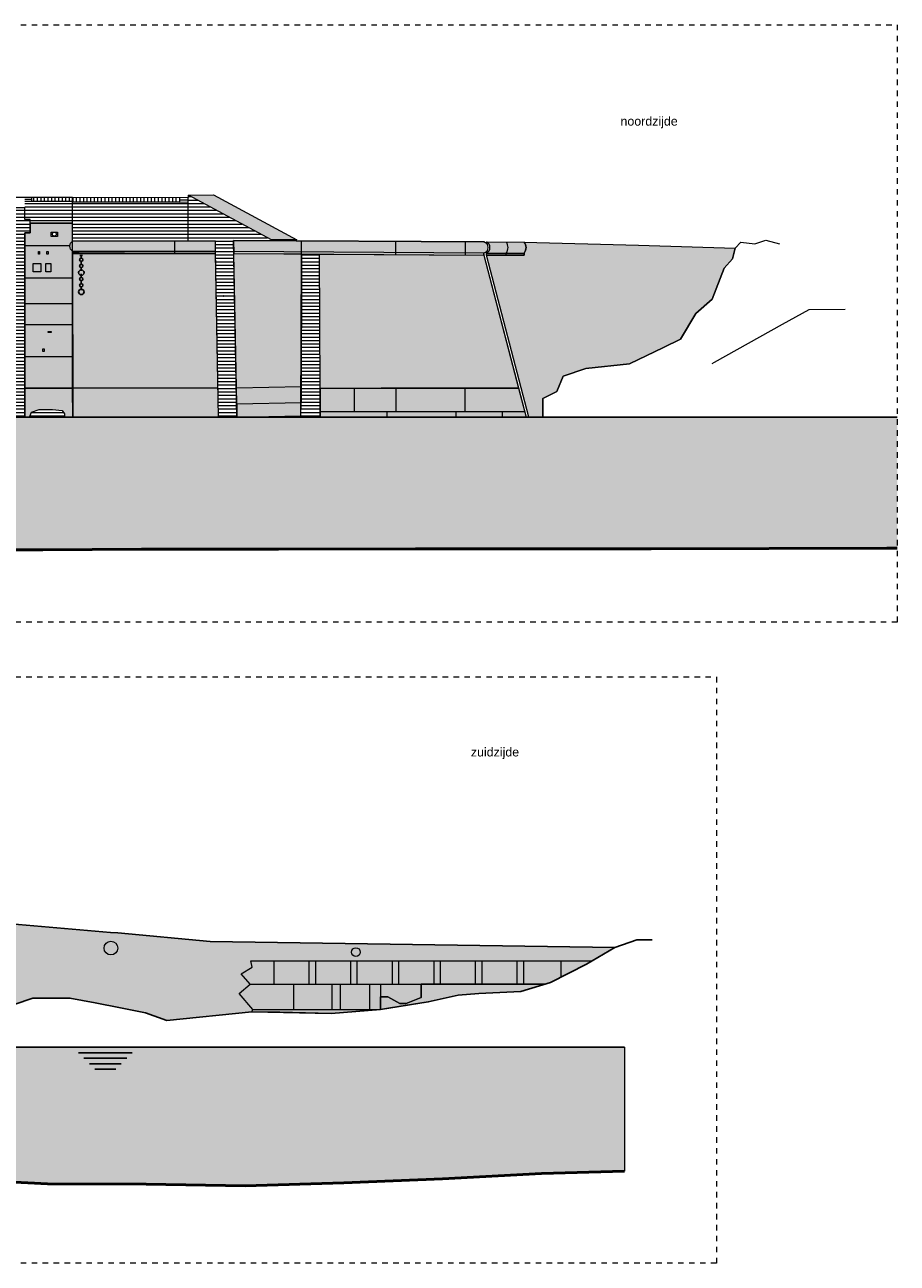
# Model space of a CAD drawing. Extents: x -251883 to 250656, y 0 to 491369.
# Tile 19 of 38: x 12573 to 28500, y 247911 to 270511. Entities that reach past the tile are written whole.
import ezdxf

# ---------------------------------------------------------------- set-up
doc = ezdxf.new("R2010")
doc.units = 0
doc.header["$MEASUREMENT"] = 0
doc.linetypes.add('DASHED', pattern=[200, 100, -100])
for name, color, linetype in [('A-0010--', 251, 'Continuous'), ('A-0019-AFDEKVLAK', 1, 'Continuous'), ('A-0020-KADER', 7, 'Continuous'), ('A-1100-TXT+MT-SO', 7, 'Continuous')]:
    doc.layers.add(name, color=color, linetype=linetype)
pattern_1 = [(180, (0, 0), (-8e-15, -62.5), [])]
pattern_2 = [(270, (0, 0), (65, -1e-14), [])]

# ---------------------------------------------------------------- blocks, each defined once
blk = doc.blocks.new('M-BESTAAND_247')
at = {"linetype": 'Continuous', "lineweight": 5}
for color, points in [(254, [(33992, -31481), (37251, -31481), (39236, -32387), (43723, -32778), (43853, -32782), (45538, -32937), (52929, -33048), (52513, -33291), (46280, -33291), (46308, -33410), (46103, -33530), (46267, -33721), (46070, -33890), (46320, -34181), (46300, -34221), (44751, -34381), (44361, -34241), (43901, -34151), (43441, -34061), (42981, -33971), (42301, -33971), (41631, -34201), (41081, -34201), (40411, -34371), (39731, -34481), (38651, -34481), (38201, -34331), (37066, -34331), (36391, -34481), (36031, -34561), (35711, -34481), (35570, -34460), (35411, -34481), (35111, -34628), (35111, -34660), (34730, -34660), (34730, -33960), (34520, -33960), (34520, -34660), (34009, -34660)]), (8, [(46300, -34221), (46320, -34181), (46070, -33890), (46267, -33721), (46103, -33530), (46308, -33410), (46280, -33291), (52513, -33291), (52411, -33351), (51751, -33691), (51649, -33721), (51211, -33851), (50441, -33891), (50066, -33921), (49521, -34041), (48830, -34152), (48650, -34181), (47750, -34251), (46809, -34232)]), (254, [(48650, -33951), (48780, -33951), (49000, -34071), (49120, -34071), (49390, -33961), (49390, -33721), (51649, -33721), (51211, -33851), (50441, -33891), (50066, -33921), (49521, -34041), (48830, -34152), (48650, -34181)]), (111, [(4382, -34871), (53100, -34871), (53100, -37129), (51586, -37171), (49783, -37271), (47980, -37341), (46177, -37401), (44374, -37371), (42572, -37361), (40769, -37271), (38966, -37241), (37163, -37201), (35361, -37221), (33558, -37271), (31755, -37261), (30645, -37331), (28842, -37411), (26622, -37421), (25237, -37401), (23434, -37371), (21631, -37281), (19829, -37191), (18026, -37141), (16223, -37141), (14420, -37131), (12618, -37081), (10815, -37041), (9012, -37131), (7209, -37221), (5407, -37271), (4382, -37290)])]:
    blk.add_hatch(color=color, dxfattribs=at).paths.add_polyline_path(points, flags=0)
at = {"color": 7, "linetype": 'DASHED', "lineweight": 0}
blk.add_lwpolyline([(4382, -38811), (4382, -28111), (54782, -28111), (54782, -38811)], close=True, dxfattribs=at)
at = {"color": 254, "linetype": 'Continuous', "lineweight": 13}
blk.add_lwpolyline([(41631, -34201), (42301, -33971), (42981, -33971), (43441, -34061), (43901, -34151), (44361, -34241), (44751, -34381), (46300, -34221), (46320, -34181), (46070, -33890), (46267, -33721), (46103, -33530), (46308, -33410), (46280, -33291), (52513, -33291), (52929, -33048), (45538, -32937), (43853, -32782), (43723, -32778), (39236, -32387)], dxfattribs=at)
at = {"color": 5, "linetype": 'Continuous', "lineweight": 25}
for points in [[(41631, -34201), (42301, -33971), (42981, -33971), (43441, -34061), (43901, -34151), (44361, -34241), (44751, -34381), (46300, -34221), (47750, -34251), (48650, -34181), (49521, -34041), (50066, -33921), (50441, -33891), (51211, -33851), (51751, -33691), (52411, -33351), (52929, -33048), (53331, -32911), (53611, -32911)], [(4382, -34871), (53100, -34871)], [(44117, -34971), (43135, -34971)], [(44017, -35071), (43235, -35071)], [(43917, -35171), (43335, -35171)], [(43817, -35271), (43435, -35271)]]:
    blk.add_lwpolyline(points, dxfattribs=at)
at = {"color": 8, "linetype": 'Continuous', "lineweight": 13}
blk.add_lwpolyline([(46300, -34221), (46320, -34181), (46070, -33890), (46267, -33721), (46103, -33530), (46308, -33410), (46280, -33291), (52513, -33291), (52411, -33351), (51751, -33691), (51649, -33721), (51211, -33851), (50441, -33891), (50066, -33921), (49521, -34041), (48830, -34152), (48650, -34181), (47750, -34251), (46809, -34232)], close=True, dxfattribs=at)
at = {"color": 1, "linetype": 'Continuous', "lineweight": 13}
for points in [[(46300, -34221), (46320, -34181), (46070, -33890), (46267, -33721), (46103, -33530), (46308, -33410), (46280, -33291), (52513, -33291)], [(48650, -34181), (48650, -34066), (48650, -33951), (48780, -33951), (49000, -34071), (49120, -34071), (49390, -33961), (49390, -33721), (51649, -33721)]]:
    blk.add_lwpolyline(points, dxfattribs=at)
at = {"color": 8, "linetype": 'Continuous', "lineweight": 5}
for points in [[(46700, -33291), (46700, -33721)], [(47340, -33291), (47340, -33721)], [(47460, -33291), (47460, -33721)], [(48100, -33291), (48100, -33721)], [(48220, -33291), (48220, -33721)], [(48860, -33291), (48860, -33721)], [(48980, -33291), (48980, -33721)], [(49620, -33291), (49620, -33721)], [(49740, -33291), (49740, -33721)], [(50380, -33291), (50380, -33721)], [(50500, -33291), (50500, -33721)], [(51140, -33291), (51140, -33721)], [(51260, -33291), (51260, -33721)], [(51940, -33291), (51940, -33593)], [(46267, -33721), (51649, -33721)], [(47060, -33721), (47060, -34181)], [(47760, -33721), (47760, -34181)], [(47910, -33721), (47910, -34181)], [(48450, -33721), (48450, -34181)], [(48650, -33721), (48650, -34181)], [(46320, -34181), (48650, -34181)]]:
    blk.add_lwpolyline(points, dxfattribs=at)
at = {"color": 254, "linetype": 'Continuous', "lineweight": 13}
blk.add_lwpolyline([(48650, -34181), (48830, -34152), (49521, -34041), (50066, -33921), (50441, -33891), (51211, -33851), (51649, -33721), (49390, -33721), (49390, -33961), (49120, -34071), (49000, -34071), (48780, -33951), (48650, -33951)], close=True, dxfattribs=at)
at = {"color": 111, "linetype": 'Continuous', "lineweight": 13}
blk.add_lwpolyline([(4382, -34871), (53100, -34871), (53100, -37129), (51586, -37171), (49783, -37271), (47980, -37341), (46177, -37401), (44374, -37371), (42572, -37361), (40769, -37271), (38966, -37241), (37163, -37201), (35361, -37221), (33558, -37271), (31755, -37261), (30645, -37331), (28842, -37411), (26622, -37421), (25237, -37401), (23434, -37371)], dxfattribs=at)
at = {"color": 7, "linetype": 'Continuous', "lineweight": 18}
for centre, radius in [((43727, -33061), 125), ((48200, -33133), 80.1)]:
    blk.add_circle(centre, radius, dxfattribs=at)
at = {"layer": 'A-0010--', "color": 7, "linetype": 'Continuous', "lineweight": 18}
for points in [[(39236, -32387), (43723, -32778)], [(43723, -32778), (43853, -32782)], [(43853, -32782), (45538, -32937)], [(45538, -32937), (52929, -33048)]]:
    blk.add_lwpolyline(points, dxfattribs=at)
at = {"layer": 'A-0010--', "color": 92, "linetype": 'Continuous', "lineweight": 50}
blk.add_lwpolyline([(53100, -37129), (51586, -37171), (49783, -37271), (47980, -37341), (46177, -37401), (44374, -37371), (42572, -37361), (40769, -37271), (38966, -37241), (37163, -37201), (35361, -37221), (33558, -37271), (31755, -37261), (30645, -37331), (28842, -37411), (26622, -37421), (25237, -37401), (23434, -37371)], dxfattribs=at)
at = {"layer": 'A-1100-TXT+MT-SO', "color": 7, "linetype": 'Continuous', "insert": (50299, -29612), "char_height": 162, "attachment_point": 7, "line_spacing_factor": 0.933333}
blk.add_mtext('{\\fArial|b0|i0|c12|p0;zuidzijde}', dxfattribs=at)
blk = doc.blocks.new('M-BESTAAND_249')
at = {"linetype": 'Continuous', "lineweight": 5}
h = blk.add_hatch(dxfattribs=at)
h.set_pattern_fill('@AVMWH2', color=251, style=0, pattern_type=0)
h.set_pattern_definition(pattern_1)
h.paths.add_polyline_path([(102528, -3029), (101756, -3029), (101756, -2967), (101655, -2967), (101655, -2637), (101787, -2637), (102528, -2637)], flags=0)
h = blk.add_hatch(dxfattribs=at)
h.set_pattern_fill('@AVMWV', color=8, style=0, pattern_type=0)
h.set_pattern_definition(pattern_2)
h.paths.add_polyline_path([(102528, -2637), (102528, -2562), (101787, -2562), (101787, -2637)], flags=0)
h = blk.add_hatch(dxfattribs=at)
h.set_pattern_fill('@AVMWV', color=8, style=0, pattern_type=0)
h.set_pattern_definition(pattern_2)
h.paths.add_polyline_path([(104477, -2569), (102528, -2569), (102528, -2647), (104477, -2647)], flags=0)
h = blk.add_hatch(dxfattribs=at)
h.set_pattern_fill('@AVMWH2', color=251, style=0, pattern_type=0)
h.set_pattern_definition(pattern_1)
h.paths.add_polyline_path([(104639, -3354), (102528, -3357), (102528, -2647), (104639, -2643)], flags=0)
h = blk.add_hatch(dxfattribs=at)
h.set_pattern_fill('@AVMWH2', color=251, style=0, pattern_type=0)
h.set_pattern_definition(pattern_1)
h.paths.add_polyline_path([(105528, -6573), (105187, -6572), (105179, -6044), (105133, -3538), (105133, -3355), (104639, -3354), (104646, -2520), (106158, -3337), (105466, -3345), (105518, -6045)], flags=0)
for color, points in [(254, [(106622, -3338), (106158, -3337), (104646, -2520), (105103, -2515)]), (8, [(101656, -3207), (101756, -3207), (101756, -3029), (102528, -3029), (102528, -4297), (102528, -6045), (101656, -6045)]), (8, [(102528, -3357), (105133, -3355), (105133, -3585), (102528, -3585)]), (8, [(105466, -3345), (110035, -3375, -0.814563), (110035, -3575), (110035, -3615), (105470, -3585)]), (8, [(110085, -3616), (110085, -3576, 0.6251), (110085, -3375), (110770, -3376, -0.355783), (110770, -3576), (110770, -3616)]), (254, [(111115, -6572), (110856, -6572), (110085, -3616), (110770, -3616), (110770, -3576, 0.355774), (110770, -3376), (112857, -3432), (114625, -3490), (114575, -3681), (114425, -3851), (114205, -4421), (113905, -4681), (113625, -5151), (113315, -5301), (112695, -5601), (111895, -5681), (111485, -5821), (111365, -6101), (111115, -6231)]), (254, [(105187, -6572), (102530, -6572), (102526, -4517), (102528, -3557), (102646, -3557), (105133, -3538)]), (254, [(106698, -6310), (105524, -6333), (105470, -3585), (106705, -3593)]), (254, [(110667, -6044), (108160, -6044), (107045, -6047), (107035, -3595), (110035, -3615)]), (254, [(102529, -6045), (102528, -6045), (102528, -4297)]), (254, [(102530, -6572), (102380, -6572), (102380, -6510), (102340, -6450), (102160, -6430), (101920, -6430), (101780, -6480), (101740, -6572), (101656, -6572), (101656, -6045), (102528, -6045)]), (8, [(107047, -6571), (107045, -6466), (107045, -6260), (107045, -6047), (107520, -6044), (108160, -6044), (110667, -6044), (110806, -6572)]), (8, [(106697, -6547), (105528, -6573), (105524, -6333), (106698, -6310)]), (111, [(60582, -6572), (117582, -6572), (117582, -8965), (117390, -8962), (113090, -8972), (111288, -8972), (110590, -8972), (108789, -8972), (106289, -8982), (103789, -8982), (101988, -8992), (99488, -8992), (96988, -9072), (95187, -9102), (92687, -9172), (90188, -9202), (88386, -9192), (85887, -9142), (83387, -9112), (81586, -9092), (79086, -9062), (76586, -9032), (74086, -8972), (72285, -8762), (69785, -8582), (67835, -8582), (65565, -8840), (63485, -8582), (60715, -8840), (60582, -8821)])]:
    blk.add_hatch(color=color, dxfattribs=at).paths.add_polyline_path(points, flags=0)
h = blk.add_hatch(dxfattribs=at)
h.set_pattern_fill('@AVMWH2', color=251, style=0, pattern_type=0)
h.set_pattern_definition(pattern_1)
h.paths.add_polyline_path([(101011, -6572), (101011, -3179), (100911, -3179), (100911, -3007), (101011, -3007), (101011, -2752), (101655, -2752), (101655, -2967), (101756, -2967), (101756, -3207), (101656, -3207), (101656, -6572)], flags=0)
h = blk.add_hatch(dxfattribs=at)
h.set_pattern_fill('@AVMWH2', color=251, style=0, pattern_type=0)
h.set_pattern_definition(pattern_1)
h.paths.add_polyline_path([(107047, -6571), (106697, -6547), (106705, -3593), (107035, -3604), (107045, -6047), (107045, -6466)], flags=0)
h = blk.add_hatch(dxfattribs=at)
h.set_pattern_fill('@AVMWH2', color=251, style=0, pattern_type=0)
h.set_pattern_definition([(0, (0, 0), (0, 62.5), [])])
h.paths.add_polyline_path([(101740, -6572), (102380, -6572), (102380, -6510), (102340, -6450), (102160, -6430), (101920, -6430), (101780, -6480)], flags=0)
at = {"color": 7, "linetype": 'DASHED', "lineweight": 0}
blk.add_lwpolyline([(60582, -10311), (60582, 589), (117582, 589), (117582, -10311)], close=True, dxfattribs=at)
at = {"color": 8, "linetype": 'Continuous', "lineweight": 5}
for points in [[(101787, -2599), (101655, -2599)], [(101787, -2637), (101655, -2637)], [(102528, -2637), (101787, -2637), (101787, -2562)], [(104477, -2569), (104477, -2647), (102528, -2647)], [(104477, -2608), (104639, -2604)], [(104477, -2647), (104639, -2643)], [(101656, -4027), (102528, -4027)], [(101656, -4496), (102528, -4496)], [(101656, -4878), (102528, -4878)], [(102528, -6045), (101656, -6045)], [(107677, -6467), (107677, -6044)], [(108437, -6467), (108437, -6044)], [(109697, -6467), (109697, -6044)], [(107045, -6466), (110778, -6467)], [(108267, -6467), (108267, -6572)], [(109527, -6467), (109527, -6572)], [(110367, -6467), (110367, -6572)]]:
    blk.add_lwpolyline(points, dxfattribs=at)
at = {"color": 7, "linetype": 'Continuous', "lineweight": 18}
for points in [[(104639, -3354), (104639, -2565), (102528, -2568)], [(104646, -2565), (104646, -2520), (105103, -2515), (106622, -3338)], [(101656, -6572), (101656, -3207), (101756, -3207), (101756, -2967), (101655, -2967), (101655, -2752), (101011, -2752), (101011, -3007), (100911, -3007), (100911, -3179), (101011, -3179), (101011, -6572)], [(105133, -3355), (102528, -3357)], [(105133, -3355), (105133, -3585), (105187, -6572)], [(105528, -6573), (105466, -3345), (110035, -3375)], [(110085, -3375), (110770, -3376)], [(110770, -3376), (112857, -3432), (114625, -3490)], [(111115, -6572), (111115, -6231), (111365, -6101), (111485, -5821), (111895, -5681), (112695, -5601), (113315, -5301), (113625, -5151), (113905, -4681), (114205, -4421), (114425, -3851), (114575, -3681), (114625, -3490), (114725, -3381), (114985, -3411), (115185, -3341), (115435, -3411)], [(102528, -3545), (105133, -3545)], [(102528, -3545), (102530, -6572)], [(102528, -3585), (105133, -3585)], [(105469, -3545), (110035, -3575)], [(105470, -3585), (110035, -3615)], [(106697, -6547), (106705, -3593)], [(110667, -6044), (107045, -6047), (107047, -6571), (107045, -6466), (107045, -6260), (107045, -6047), (107035, -3604)], [(110035, -3575), (110035, -3615), (110806, -6572)], [(110085, -3616), (110117, -3616), (110770, -3616), (110770, -3576)], [(110085, -3576), (110117, -3576), (110770, -3576)], [(107047, -6571), (107045, -6466)]]:
    blk.add_lwpolyline(points, dxfattribs=at)
at = {"color": 254, "linetype": 'Continuous', "lineweight": 13}
for points in [[(106622, -3338), (106158, -3337), (104646, -2520), (105103, -2515)], [(105187, -6572), (102530, -6572), (102526, -4517), (102528, -3557), (102646, -3557), (105133, -3538), (105133, -3538)], [(106698, -6310), (105524, -6333), (105470, -3585), (106705, -3593)], [(110667, -6044), (108160, -6044), (107045, -6047), (107035, -3595), (110035, -3615)], [(102529, -6045), (102528, -6045), (102528, -4297), (102528, -4297)], [(102528, -6045), (101656, -6045), (101656, -6572), (101740, -6572), (101780, -6480), (101920, -6430), (102160, -6430), (102340, -6450), (102380, -6510), (102380, -6572), (102530, -6572)]]:
    blk.add_lwpolyline(points, close=True, dxfattribs=at)
at = {"color": 1, "linetype": 'Continuous', "lineweight": 13}
for points in [[(106158, -3337), (104646, -2520)], [(101756, -3029), (102528, -3029)], [(104390, -3356), (104390, -3585)], [(106705, -3593), (106705, -3353)], [(108423, -3360), (108423, -3600)], [(109693, -3372), (109693, -3612)], [(102529, -6045), (102528, -6045), (102528, -4297), (102528, -4297)], [(105179, -6044), (102529, -6045)], [(106698, -6020), (105518, -6045)], [(108160, -6044), (107045, -6047)], [(106698, -6310), (105524, -6333)], [(101740, -6572), (101780, -6480), (101920, -6430), (102160, -6430), (102340, -6450), (102380, -6510), (102380, -6572)]]:
    blk.add_lwpolyline(points, dxfattribs=at)
at = {"color": 8, "linetype": 'Continuous', "lineweight": 13}
for points in [[(101656, -6045), (102528, -6045), (102528, -4297), (102528, -4297), (102528, -3029), (101756, -3029), (101756, -3207), (101656, -3207)], [(102528, -3357), (105133, -3355), (105133, -3585), (102528, -3585)], [(107047, -6571), (107045, -6466), (107045, -6260), (107045, -6047), (107520, -6044), (108160, -6044), (110667, -6044), (110806, -6572)], [(106698, -6310), (105524, -6333), (105528, -6573), (106697, -6547)]]:
    blk.add_lwpolyline(points, close=True, dxfattribs=at)
at = {"color": 7, "linetype": 'Continuous', "lineweight": 18}
for points in [[(102528, -3545, -0.535653), (102528, -3357)], [(110035, -3575, 0.814407), (110035, -3375)], [(110770, -3576, 0.355783), (110770, -3376)]]:
    blk.add_lwpolyline(points, format="xyb", dxfattribs=at)
at = {"color": 8, "linetype": 'Continuous', "lineweight": 13}
for points in [[(105470, -3585), (110035, -3615), (110035, -3575, 0.814563), (110035, -3375), (105466, -3345)], [(110085, -3616), (110085, -3576, 0.6251), (110085, -3375), (110770, -3376, -0.355783), (110770, -3576), (110770, -3616)]]:
    blk.add_lwpolyline(points, format="xyb", close=True, dxfattribs=at)
at = {"color": 254, "linetype": 'Continuous', "lineweight": 13}
blk.add_lwpolyline([(111115, -6572), (110856, -6572), (110085, -3616), (110770, -3616), (110770, -3576, 0.355774), (110770, -3376), (112857, -3432), (114625, -3490), (114575, -3681), (114425, -3851), (114205, -4421), (113905, -4681), (113625, -5151), (113315, -5301), (112695, -5601), (111895, -5681), (111485, -5821), (111365, -6101), (111115, -6231)], format="xyb", close=True, dxfattribs=at)
at = {"color": 1, "linetype": 'Continuous', "lineweight": 13}
blk.add_lwpolyline([(110444, -3616), (110444, -3576, 0.328394), (110444, -3376)], format="xyb", dxfattribs=at)
at = {"color": 5, "linetype": 'Continuous', "lineweight": 25}
for points in [[(102687, -3607), (102687, -3679)], [(102712, -3619), (102662, -3619)], [(102687, -3792), (102687, -3719)], [(102687, -3904), (102687, -3832)], [(102687, -3959), (102687, -4031)], [(102687, -4144), (102687, -4071)], [(102687, -4256), (102687, -4184)], [(117582, -6572), (60582, -6572)], [(117582, -6572), (60582, -6572)]]:
    blk.add_lwpolyline(points, dxfattribs=at)
at = {"color": 8, "linetype": 'Continuous', "lineweight": 5}
for points in [[(101947, -3917), (101807, -3917), (101807, -3767), (101947, -3767)], [(102130, -3917), (102037, -3917), (102037, -3767), (102130, -3767)]]:
    blk.add_lwpolyline(points, close=True, dxfattribs=at)
at = {"color": 4, "linetype": 'Continuous', "lineweight": 35}
blk.add_lwpolyline([(105287, -4361), (105286, -4361)], dxfattribs=at)
at = {"color": 111, "linetype": 'Continuous', "lineweight": 13}
for points in [[(60582, -6572), (117582, -6572)], [(117582, -8965), (117390, -8962), (113090, -8972), (111288, -8972), (110590, -8972), (108789, -8972), (106289, -8982), (103789, -8982), (101988, -8992), (99488, -8992), (96988, -9072), (95187, -9102), (92687, -9172), (90188, -9202), (88386, -9192), (85887, -9142), (83387, -9112)]]:
    blk.add_lwpolyline(points, dxfattribs=at)
at = {"color": 5, "linetype": 'Continuous', "lineweight": 25}
for centre, radius in [((102687, -3699), 30), ((102687, -3812), 30), ((102687, -3934), 50), ((102687, -4051), 30), ((102687, -4286), 50), ((102687, -4164), 30)]:
    blk.add_circle(centre, radius, dxfattribs=at)
at = {"layer": 'A-0020-KADER', "color": 7, "linetype": 'Continuous', "lineweight": 18}
blk.add_lwpolyline([(114201, -5591), (114244, -5568), (115490, -4872), (115975, -4607), (116634, -4601)], dxfattribs=at)
at = {"layer": 'A-0020-KADER', "color": 92, "linetype": 'Continuous', "lineweight": 50}
blk.add_lwpolyline([(83387, -9112), (85887, -9142), (88386, -9192), (90188, -9202), (92687, -9172), (95187, -9102), (96988, -9072), (99488, -8992), (101988, -8992), (103789, -8982), (106289, -8982), (108789, -8972), (110590, -8972), (111288, -8972), (113090, -8972), (117390, -8962), (117582, -8965)], dxfattribs=at)
at = {"layer": 'A-1100-TXT+MT-SO', "color": 7, "linetype": 'Continuous', "insert": (112530, -1300), "char_height": 162, "attachment_point": 7, "line_spacing_factor": 0.933333}
blk.add_mtext('{\\fArial|b0|i0|c12|p0;noordzijde}', dxfattribs=at)
at = {"linetype": 'Continuous'}
for points in [[(102250, -3273), (102140, -3273), (102140, -3193), (102250, -3193)], [(101927, -3597), (101907, -3597), (101907, -3547), (101927, -3547)], [(102080, -3597), (102060, -3597), (102060, -3547), (102080, -3547)], [(102085, -5027), (102085, -5007), (102135, -5007), (102135, -5027)], [(102007, -5372), (101987, -5372), (101987, -5322), (102007, -5322)]]:
    blk.add_wipeout(points, dxfattribs=at).dxf.layer = 'A-0019-AFDEKVLAK'
at = {"color": 7, "linetype": 'Continuous', "lineweight": 18}
blk.add_lwpolyline([(102528, -3357), (102528, -2562), (98686, -2562), (98686, -2661)], dxfattribs=at)
for points in [[(102250, -3273), (102140, -3273), (102140, -3193), (102250, -3193)], [(101927, -3597), (101907, -3597), (101907, -3547), (101927, -3547)], [(102080, -3597), (102060, -3597), (102060, -3547), (102080, -3547)], [(102085, -5027), (102085, -5007), (102135, -5007), (102135, -5027)], [(102007, -5372), (101987, -5372), (101987, -5322), (102007, -5322)]]:
    blk.add_lwpolyline(points, close=True, dxfattribs=at)
at = {"color": 8, "linetype": 'Continuous', "lineweight": 5}
for points in [[(101656, -3437), (102480, -3437)], [(101656, -5465), (102528, -5465)]]:
    blk.add_lwpolyline(points, dxfattribs=at)
at = {"color": 1, "linetype": 'Continuous', "lineweight": 13}
blk.add_circle((102195, -3233), 35, dxfattribs=at)

msp = doc.modelspace()

# ---------------------------------------------------------------- block references
for name, p in [('M-BESTAAND_249', (-89082, 269922)), ('M-BESTAAND_247', (-29582, 286722))]:
    msp.add_blockref(name, p)

doc.saveas('drawing.dxf')
